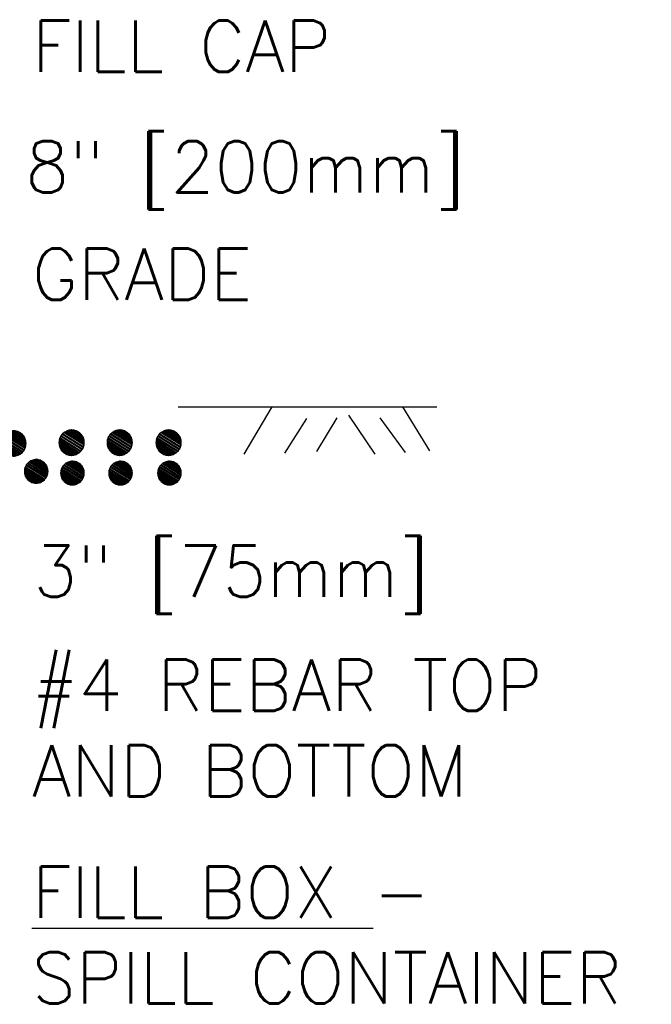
# Model space of a CAD drawing. Header units: inches. Extents: x 0.4 to 20.5, y 0.2 to 10.1.
# Tile 5 of 5: x 12.8 to 13.9, y 8.2 to 9.9. Entities that reach past the tile are written whole.
import ezdxf

# ---------------------------------------------------------------- set-up
doc = ezdxf.new("R2010")
doc.units = ezdxf.units.IN
doc.header["$MEASUREMENT"] = 0
for name, color, linetype in [('M-DETL-MEDM', 4, 'Continuous'), ('M-DETL-PATT', 8, 'Continuous'), ('M-DETL-TEXT', 2, 'Continuous')]:
    doc.layers.add(name, color=color, linetype=linetype)
doc.styles.add('Romans', font='romans.shx')

msp = doc.modelspace()

# ---------------------------------------------------------------- linework, layer by layer
at = {"layer": 'M-DETL-MEDM', "linetype": 'Continuous'}
msp.add_line((13.0433, 9.2423), (13.5156, 9.2423), dxfattribs=at)
at = {"layer": 'M-DETL-PATT'}
for p, q in [((13.1639, 9.156), (13.2153, 9.2423)), ((13.4533, 9.2423), (13.5026, 9.1622)), ((13.3548, 9.2269), (13.4025, 9.156)), ((13.2778, 9.2208), (13.2378, 9.1576)), ((13.3332, 9.2223), (13.2963, 9.1607)), ((13.4118, 9.2223), (13.458, 9.1591))]:
    msp.add_line(p, q, dxfattribs=at)
at = {"layer": 'M-DETL-TEXT', "linetype": 'ByBlock'}
msp.add_lwpolyline([(13.4241, 9.2423, 0, 0.0313, 0), (13.4423, 9.3343, 0, 0, 0), (13.4743, 9.4964, 0, 0, 0), (13.3059, 9.4964, 0, 0, 0)], format="xyseb", dxfattribs=at)

# ---------------------------------------------------------------- texts
at = {"layer": 'M-DETL-TEXT', "char_height": 0.09375, "attachment_point": 1, "style": 'Romans'}
for s, insert, width in [('FILL CAP', (12.7766, 9.9475), 0.625539), ('8" [200mm]', (12.7644, 9.7275), 1.217392), ('GRADE', (12.7766, 9.5312), 0.500431), ('3" [75mm]', (12.779, 8.9891), 1.119585), ('#4 REBAR TOP AND BOTTOM', (12.7766, 8.7808), 1.233621), ('{\\LFILL BOX} - SPILL CONTAINER TYPE', (12.7766, 8.403), 1.207147)]:
    msp.add_mtext(s, dxfattribs=dict(at, insert=insert, width=width))

# ---------------------------------------------------------------- meshes
at = {"layer": 'M-DETL-PATT'}
mesh = msp.add_polyface(dxfattribs=at)
corners = [(12.7302, 9.156), (12.728, 9.1577), (12.7343, 9.1538), (12.7265, 9.159), (12.7352, 9.1536), (12.7246, 9.1613), (12.7386, 9.1526), (12.7235, 9.1627), (12.74, 9.1525), (12.7223, 9.1649), (12.7428, 9.1522), (12.7214, 9.1668), (12.7446, 9.1524), (12.7208, 9.1689), (12.7471, 9.1526), (12.7201, 9.1711), (12.7491, 9.1532), (12.7199, 9.1733), (12.7514, 9.1538), (12.7197, 9.1753), (12.753, 9.1547), (12.72, 9.178), (12.7555, 9.156), (12.7201, 9.1795), (12.7566, 9.1569), (12.721, 9.1826), (12.7592, 9.159), (12.7214, 9.1838), (12.76, 9.1599), (12.723, 9.187), (12.7622, 9.1627), (12.7235, 9.188), (12.7627, 9.1637), (12.7257, 9.1907), (12.7643, 9.1668), (12.7265, 9.1917), (12.7647, 9.168), (12.7291, 9.1938), (12.7656, 9.1711), (12.7302, 9.1947), (12.7657, 9.1726), (12.766, 9.1753), (12.7327, 9.196), (12.766, 9.1753), (12.7658, 9.1773), (12.7343, 9.1968), (12.7656, 9.1795), (12.7366, 9.1975), (12.7649, 9.1817), (12.7386, 9.1981), (12.7643, 9.1838), (12.741, 9.1983), (12.7634, 9.1857), (12.7428, 9.1984), (12.7622, 9.188), (12.7457, 9.1982), (12.7611, 9.1894), (12.7471, 9.1981), (12.7592, 9.1917), (12.7505, 9.1971), (12.7577, 9.1929), (12.7514, 9.1968), (12.7555, 9.1947)]
mesh.append_faces([[corners[k] for k in face] for face in [(0, 0, 2, 1), (1, 2, 4, 3), (3, 4, 6, 5), (5, 6, 8, 7), (7, 8, 10, 9), (9, 10, 12, 11), (11, 12, 14, 13), (13, 14, 16, 15), (15, 16, 18, 17), (17, 18, 20, 19), (19, 20, 22, 21), (21, 22, 24, 23), (23, 24, 26, 25), (25, 26, 28, 27), (27, 28, 30, 29), (29, 30, 32, 31), (31, 32, 34, 33), (33, 34, 36, 35), (35, 36, 38, 37), (37, 38, 40, 39), (39, 40, 43, 42), (42, 41, 44, 45), (45, 44, 46, 47), (47, 46, 48, 49), (49, 48, 50, 51), (51, 50, 52, 53), (53, 52, 54, 55), (55, 54, 56, 57), (57, 56, 58, 59), (59, 58, 60, 61), (61, 60, 62, 62)]], dxfattribs={"vtx0": -1, "vtx2": -1})
mesh = msp.add_polyface(dxfattribs=at)
corners = [(12.8364, 9.1575), (12.8342, 9.1593), (12.8406, 9.1554), (12.8327, 9.1605), (12.8414, 9.1551), (12.8309, 9.1628), (12.8449, 9.1541), (12.8297, 9.1642), (12.8462, 9.154), (12.8286, 9.1665), (12.8491, 9.1537), (12.8276, 9.1683), (12.8509, 9.1539), (12.827, 9.1704), (12.8533, 9.1541), (12.8264, 9.1727), (12.8553, 9.1547), (12.8261, 9.1749), (12.8576, 9.1554), (12.826, 9.1769), (12.8593, 9.1562), (12.8262, 9.1795), (12.8617, 9.1575), (12.8264, 9.1811), (12.8629, 9.1584), (12.8272, 9.1842), (12.8654, 9.1605), (12.8276, 9.1854), (12.8662, 9.1614), (12.8292, 9.1885), (12.8684, 9.1642), (12.8297, 9.1895), (12.869, 9.1652), (12.832, 9.1923), (12.8706, 9.1683), (12.8327, 9.1932), (12.8709, 9.1695), (12.8353, 9.1953), (12.8718, 9.1727), (12.8364, 9.1962), (12.872, 9.1742), (12.8722, 9.1769), (12.8389, 9.1975), (12.8722, 9.1769), (12.872, 9.1789), (12.8406, 9.1984), (12.8718, 9.1811), (12.8429, 9.199), (12.8712, 9.1833), (12.8449, 9.1996), (12.8706, 9.1854), (12.8473, 9.1998), (12.8696, 9.1873), (12.8491, 9.2), (12.8684, 9.1895), (12.852, 9.1997), (12.8673, 9.1909), (12.8533, 9.1996), (12.8654, 9.1932), (12.8567, 9.1986), (12.8639, 9.1944), (12.8576, 9.1984), (12.8617, 9.1962)]
mesh.append_faces([[corners[k] for k in face] for face in [(0, 0, 2, 1), (1, 2, 4, 3), (3, 4, 6, 5), (5, 6, 8, 7), (7, 8, 10, 9), (9, 10, 12, 11), (11, 12, 14, 13), (13, 14, 16, 15), (15, 16, 18, 17), (17, 18, 20, 19), (19, 20, 22, 21), (21, 22, 24, 23), (23, 24, 26, 25), (25, 26, 28, 27), (27, 28, 30, 29), (29, 30, 32, 31), (31, 32, 34, 33), (33, 34, 36, 35), (35, 36, 38, 37), (37, 38, 40, 39), (39, 40, 43, 42), (42, 41, 44, 45), (45, 44, 46, 47), (47, 46, 48, 49), (49, 48, 50, 51), (51, 50, 52, 53), (53, 52, 54, 55), (55, 54, 56, 57), (57, 56, 58, 59), (59, 58, 60, 61), (61, 60, 62, 62)]], dxfattribs={"vtx0": -1, "vtx2": -1})
mesh = msp.add_polyface(dxfattribs=at)
corners = [(12.9242, 9.1575), (12.922, 9.1593), (12.9283, 9.1554), (12.9205, 9.1605), (12.9292, 9.1551), (12.9186, 9.1628), (12.9326, 9.1541), (12.9175, 9.1642), (12.934, 9.154), (12.9163, 9.1665), (12.9369, 9.1537), (12.9154, 9.1683), (12.9387, 9.1539), (12.9148, 9.1704), (12.9411, 9.1541), (12.9141, 9.1727), (12.9431, 9.1547), (12.9139, 9.1749), (12.9454, 9.1554), (12.9137, 9.1769), (12.947, 9.1562), (12.914, 9.1795), (12.9495, 9.1575), (12.9141, 9.1811), (12.9506, 9.1584), (12.915, 9.1842), (12.9532, 9.1605), (12.9154, 9.1854), (12.954, 9.1614), (12.917, 9.1885), (12.9562, 9.1642), (12.9175, 9.1895), (12.9567, 9.1652), (12.9197, 9.1923), (12.9584, 9.1683), (12.9205, 9.1932), (12.9587, 9.1695), (12.9231, 9.1953), (12.9596, 9.1727), (12.9242, 9.1962), (12.9597, 9.1742), (12.96, 9.1769), (12.9267, 9.1975), (12.96, 9.1769), (12.9598, 9.1789), (12.9283, 9.1984), (12.9596, 9.1811), (12.9306, 9.199), (12.9589, 9.1833), (12.9326, 9.1996), (12.9584, 9.1854), (12.9351, 9.1998), (12.9574, 9.1873), (12.9369, 9.2), (12.9562, 9.1895), (12.9397, 9.1997), (12.9551, 9.1909), (12.9411, 9.1996), (12.9532, 9.1932), (12.9445, 9.1986), (12.9517, 9.1944), (12.9454, 9.1984), (12.9495, 9.1962)]
mesh.append_faces([[corners[k] for k in face] for face in [(0, 0, 2, 1), (1, 2, 4, 3), (3, 4, 6, 5), (5, 6, 8, 7), (7, 8, 10, 9), (9, 10, 12, 11), (11, 12, 14, 13), (13, 14, 16, 15), (15, 16, 18, 17), (17, 18, 20, 19), (19, 20, 22, 21), (21, 22, 24, 23), (23, 24, 26, 25), (25, 26, 28, 27), (27, 28, 30, 29), (29, 30, 32, 31), (31, 32, 34, 33), (33, 34, 36, 35), (35, 36, 38, 37), (37, 38, 40, 39), (39, 40, 43, 42), (42, 41, 44, 45), (45, 44, 46, 47), (47, 46, 48, 49), (49, 48, 50, 51), (51, 50, 52, 53), (53, 52, 54, 55), (55, 54, 56, 57), (57, 56, 58, 59), (59, 58, 60, 61), (61, 60, 62, 62)]], dxfattribs={"vtx0": -1, "vtx2": -1})
mesh = msp.add_polyface(dxfattribs=at)
corners = [(13.0135, 9.1575), (13.0113, 9.1593), (13.0176, 9.1554), (13.0098, 9.1605), (13.0185, 9.1551), (13.0079, 9.1628), (13.0219, 9.1541), (13.0068, 9.1642), (13.0233, 9.154), (13.0056, 9.1665), (13.0262, 9.1537), (13.0047, 9.1683), (13.028, 9.1539), (13.0041, 9.1704), (13.0304, 9.1541), (13.0034, 9.1727), (13.0324, 9.1547), (13.0032, 9.1749), (13.0347, 9.1554), (13.003, 9.1769), (13.0363, 9.1562), (13.0033, 9.1795), (13.0388, 9.1575), (13.0034, 9.1811), (13.0399, 9.1584), (13.0043, 9.1842), (13.0425, 9.1605), (13.0047, 9.1854), (13.0433, 9.1614), (13.0063, 9.1885), (13.0455, 9.1642), (13.0068, 9.1895), (13.046, 9.1652), (13.0091, 9.1923), (13.0477, 9.1683), (13.0098, 9.1932), (13.048, 9.1695), (13.0124, 9.1953), (13.0489, 9.1727), (13.0135, 9.1962), (13.049, 9.1742), (13.0493, 9.1769), (13.016, 9.1975), (13.0493, 9.1769), (13.0491, 9.1789), (13.0176, 9.1984), (13.0489, 9.1811), (13.0199, 9.199), (13.0483, 9.1833), (13.0219, 9.1996), (13.0477, 9.1854), (13.0244, 9.1998), (13.0467, 9.1873), (13.0262, 9.2), (13.0455, 9.1895), (13.029, 9.1997), (13.0444, 9.1909), (13.0304, 9.1996), (13.0425, 9.1932), (13.0338, 9.1986), (13.041, 9.1944), (13.0347, 9.1984), (13.0388, 9.1962)]
mesh.append_faces([[corners[k] for k in face] for face in [(0, 0, 2, 1), (1, 2, 4, 3), (3, 4, 6, 5), (5, 6, 8, 7), (7, 8, 10, 9), (9, 10, 12, 11), (11, 12, 14, 13), (13, 14, 16, 15), (15, 16, 18, 17), (17, 18, 20, 19), (19, 20, 22, 21), (21, 22, 24, 23), (23, 24, 26, 25), (25, 26, 28, 27), (27, 28, 30, 29), (29, 30, 32, 31), (31, 32, 34, 33), (33, 34, 36, 35), (35, 36, 38, 37), (37, 38, 40, 39), (39, 40, 43, 42), (42, 41, 44, 45), (45, 44, 46, 47), (47, 46, 48, 49), (49, 48, 50, 51), (51, 50, 52, 53), (53, 52, 54, 55), (55, 54, 56, 57), (57, 56, 58, 59), (59, 58, 60, 61), (61, 60, 62, 62)]], dxfattribs={"vtx0": -1, "vtx2": -1})
mesh = msp.add_polyface(dxfattribs=at)
corners = [(12.7726, 9.1064), (12.7706, 9.1081), (12.7765, 9.1044), (12.7692, 9.1092), (12.7773, 9.1042), (12.7674, 9.1113), (12.7805, 9.1032), (12.7664, 9.1126), (12.7817, 9.1031), (12.7653, 9.1147), (12.7844, 9.1029), (12.7644, 9.1165), (12.7861, 9.103), (12.7638, 9.1185), (12.7883, 9.1032), (12.7632, 9.1205), (12.7902, 9.1038), (12.763, 9.1226), (12.7924, 9.1044), (12.7628, 9.1244), (12.7939, 9.1052), (12.7631, 9.1269), (12.7962, 9.1064), (12.7632, 9.1284), (12.7973, 9.1072), (12.764, 9.1313), (12.7997, 9.1092), (12.7644, 9.1324), (12.8004, 9.1101), (12.7659, 9.1353), (12.8025, 9.1126), (12.7664, 9.1363), (12.803, 9.1136), (12.7685, 9.1388), (12.8045, 9.1165), (12.7692, 9.1397), (12.8048, 9.1176), (12.7716, 9.1417), (12.8056, 9.1205), (12.7726, 9.1425), (12.8058, 9.122), (12.806, 9.1244), (12.7749, 9.1437), (12.806, 9.1244), (12.8058, 9.1263), (12.7765, 9.1445), (12.8056, 9.1284), (12.7786, 9.1451), (12.805, 9.1304), (12.7805, 9.1457), (12.8045, 9.1324), (12.7827, 9.1459), (12.8036, 9.1342), (12.7844, 9.146), (12.8025, 9.1363), (12.7871, 9.1458), (12.8014, 9.1376), (12.7883, 9.1457), (12.7997, 9.1397), (12.7916, 9.1447), (12.7983, 9.1408), (12.7924, 9.1445), (12.7962, 9.1425)]
mesh.append_faces([[corners[k] for k in face] for face in [(0, 0, 2, 1), (1, 2, 4, 3), (3, 4, 6, 5), (5, 6, 8, 7), (7, 8, 10, 9), (9, 10, 12, 11), (11, 12, 14, 13), (13, 14, 16, 15), (15, 16, 18, 17), (17, 18, 20, 19), (19, 20, 22, 21), (21, 22, 24, 23), (23, 24, 26, 25), (25, 26, 28, 27), (27, 28, 30, 29), (29, 30, 32, 31), (31, 32, 34, 33), (33, 34, 36, 35), (35, 36, 38, 37), (37, 38, 40, 39), (39, 40, 43, 42), (42, 41, 44, 45), (45, 44, 46, 47), (47, 46, 48, 49), (49, 48, 50, 51), (51, 50, 52, 53), (53, 52, 54, 55), (55, 54, 56, 57), (57, 56, 58, 59), (59, 58, 60, 61), (61, 60, 62, 62)]], dxfattribs={"vtx0": -1, "vtx2": -1})
mesh = msp.add_polyface(dxfattribs=at)
corners = [(12.8388, 9.1033), (12.8368, 9.105), (12.8427, 9.1013), (12.8354, 9.1061), (12.8435, 9.1011), (12.8336, 9.1083), (12.8467, 9.1001), (12.8326, 9.1096), (12.8479, 9.1), (12.8315, 9.1117), (12.8506, 9.0998), (12.8306, 9.1134), (12.8523, 9.0999), (12.83, 9.1154), (12.8546, 9.1001), (12.8294, 9.1174), (12.8564, 9.1007), (12.8292, 9.1195), (12.8586, 9.1013), (12.829, 9.1214), (12.8601, 9.1021), (12.8293, 9.1239), (12.8624, 9.1033), (12.8294, 9.1253), (12.8635, 9.1042), (12.8302, 9.1282), (12.8659, 9.1061), (12.8306, 9.1293), (12.8666, 9.107), (12.8321, 9.1323), (12.8687, 9.1096), (12.8326, 9.1332), (12.8692, 9.1105), (12.8347, 9.1358), (12.8707, 9.1134), (12.8354, 9.1366), (12.871, 9.1145), (12.8378, 9.1386), (12.8718, 9.1174), (12.8388, 9.1394), (12.872, 9.1189), (12.8722, 9.1214), (12.8411, 9.1406), (12.8722, 9.1214), (12.872, 9.1232), (12.8427, 9.1414), (12.8718, 9.1253), (12.8448, 9.142), (12.8713, 9.1274), (12.8467, 9.1426), (12.8707, 9.1293), (12.8489, 9.1428), (12.8698, 9.1311), (12.8506, 9.1429), (12.8687, 9.1332), (12.8533, 9.1427), (12.8676, 9.1345), (12.8546, 9.1426), (12.8659, 9.1366), (12.8578, 9.1417), (12.8645, 9.1378), (12.8586, 9.1414), (12.8624, 9.1394)]
mesh.append_faces([[corners[k] for k in face] for face in [(0, 0, 2, 1), (1, 2, 4, 3), (3, 4, 6, 5), (5, 6, 8, 7), (7, 8, 10, 9), (9, 10, 12, 11), (11, 12, 14, 13), (13, 14, 16, 15), (15, 16, 18, 17), (17, 18, 20, 19), (19, 20, 22, 21), (21, 22, 24, 23), (23, 24, 26, 25), (25, 26, 28, 27), (27, 28, 30, 29), (29, 30, 32, 31), (31, 32, 34, 33), (33, 34, 36, 35), (35, 36, 38, 37), (37, 38, 40, 39), (39, 40, 43, 42), (42, 41, 44, 45), (45, 44, 46, 47), (47, 46, 48, 49), (49, 48, 50, 51), (51, 50, 52, 53), (53, 52, 54, 55), (55, 54, 56, 57), (57, 56, 58, 59), (59, 58, 60, 61), (61, 60, 62, 62)]], dxfattribs={"vtx0": -1, "vtx2": -1})
mesh = msp.add_polyface(dxfattribs=at)
corners = [(12.9266, 9.1033), (12.9245, 9.105), (12.9304, 9.1013), (12.9231, 9.1061), (12.9313, 9.1011), (12.9214, 9.1083), (12.9345, 9.1001), (12.9203, 9.1096), (12.9357, 9.1), (12.9192, 9.1117), (12.9384, 9.0998), (12.9183, 9.1134), (12.9401, 9.0999), (12.9178, 9.1154), (12.9423, 9.1001), (12.9172, 9.1174), (12.9442, 9.1007), (12.917, 9.1195), (12.9463, 9.1013), (12.9168, 9.1214), (12.9479, 9.1021), (12.917, 9.1239), (12.9502, 9.1033), (12.9172, 9.1253), (12.9513, 9.1042), (12.918, 9.1282), (12.9537, 9.1061), (12.9183, 9.1293), (12.9544, 9.107), (12.9199, 9.1323), (12.9565, 9.1096), (12.9203, 9.1332), (12.9569, 9.1105), (12.9224, 9.1358), (12.9585, 9.1134), (12.9231, 9.1366), (12.9588, 9.1145), (12.9255, 9.1386), (12.9596, 9.1174), (12.9266, 9.1394), (12.9597, 9.1189), (12.96, 9.1214), (12.9289, 9.1406), (12.96, 9.1214), (12.9598, 9.1232), (12.9304, 9.1414), (12.9596, 9.1253), (12.9326, 9.142), (12.959, 9.1274), (12.9345, 9.1426), (12.9585, 9.1293), (12.9367, 9.1428), (12.9575, 9.1311), (12.9384, 9.1429), (12.9565, 9.1332), (12.9411, 9.1427), (12.9554, 9.1345), (12.9423, 9.1426), (12.9537, 9.1366), (12.9455, 9.1417), (12.9522, 9.1378), (12.9463, 9.1414), (12.9502, 9.1394)]
mesh.append_faces([[corners[k] for k in face] for face in [(0, 0, 2, 1), (1, 2, 4, 3), (3, 4, 6, 5), (5, 6, 8, 7), (7, 8, 10, 9), (9, 10, 12, 11), (11, 12, 14, 13), (13, 14, 16, 15), (15, 16, 18, 17), (17, 18, 20, 19), (19, 20, 22, 21), (21, 22, 24, 23), (23, 24, 26, 25), (25, 26, 28, 27), (27, 28, 30, 29), (29, 30, 32, 31), (31, 32, 34, 33), (33, 34, 36, 35), (35, 36, 38, 37), (37, 38, 40, 39), (39, 40, 43, 42), (42, 41, 44, 45), (45, 44, 46, 47), (47, 46, 48, 49), (49, 48, 50, 51), (51, 50, 52, 53), (53, 52, 54, 55), (55, 54, 56, 57), (57, 56, 58, 59), (59, 58, 60, 61), (61, 60, 62, 62)]], dxfattribs={"vtx0": -1, "vtx2": -1})
mesh = msp.add_polyface(dxfattribs=at)
corners = [(13.0159, 9.1033), (13.0138, 9.105), (13.0198, 9.1013), (13.0124, 9.1061), (13.0206, 9.1011), (13.0107, 9.1083), (13.0238, 9.1001), (13.0096, 9.1096), (13.025, 9.1), (13.0085, 9.1117), (13.0277, 9.0998), (13.0076, 9.1134), (13.0294, 9.0999), (13.0071, 9.1154), (13.0316, 9.1001), (13.0065, 9.1174), (13.0335, 9.1007), (13.0063, 9.1195), (13.0356, 9.1013), (13.0061, 9.1214), (13.0372, 9.1021), (13.0063, 9.1239), (13.0395, 9.1033), (13.0065, 9.1253), (13.0406, 9.1042), (13.0073, 9.1282), (13.043, 9.1061), (13.0076, 9.1293), (13.0437, 9.107), (13.0092, 9.1323), (13.0458, 9.1096), (13.0096, 9.1332), (13.0462, 9.1105), (13.0117, 9.1358), (13.0478, 9.1134), (13.0124, 9.1366), (13.0481, 9.1145), (13.0148, 9.1386), (13.0489, 9.1174), (13.0159, 9.1394), (13.049, 9.1189), (13.0493, 9.1214), (13.0182, 9.1406), (13.0493, 9.1214), (13.0491, 9.1232), (13.0198, 9.1414), (13.0489, 9.1253), (13.0219, 9.142), (13.0483, 9.1274), (13.0238, 9.1426), (13.0478, 9.1293), (13.026, 9.1428), (13.0468, 9.1311), (13.0277, 9.1429), (13.0458, 9.1332), (13.0304, 9.1427), (13.0447, 9.1345), (13.0316, 9.1426), (13.043, 9.1366), (13.0348, 9.1417), (13.0416, 9.1378), (13.0356, 9.1414), (13.0395, 9.1394)]
mesh.append_faces([[corners[k] for k in face] for face in [(0, 0, 2, 1), (1, 2, 4, 3), (3, 4, 6, 5), (5, 6, 8, 7), (7, 8, 10, 9), (9, 10, 12, 11), (11, 12, 14, 13), (13, 14, 16, 15), (15, 16, 18, 17), (17, 18, 20, 19), (19, 20, 22, 21), (21, 22, 24, 23), (23, 24, 26, 25), (25, 26, 28, 27), (27, 28, 30, 29), (29, 30, 32, 31), (31, 32, 34, 33), (33, 34, 36, 35), (35, 36, 38, 37), (37, 38, 40, 39), (39, 40, 43, 42), (42, 41, 44, 45), (45, 44, 46, 47), (47, 46, 48, 49), (49, 48, 50, 51), (51, 50, 52, 53), (53, 52, 54, 55), (55, 54, 56, 57), (57, 56, 58, 59), (59, 58, 60, 61), (61, 60, 62, 62)]], dxfattribs={"vtx0": -1, "vtx2": -1})

doc.saveas('drawing.dxf')
